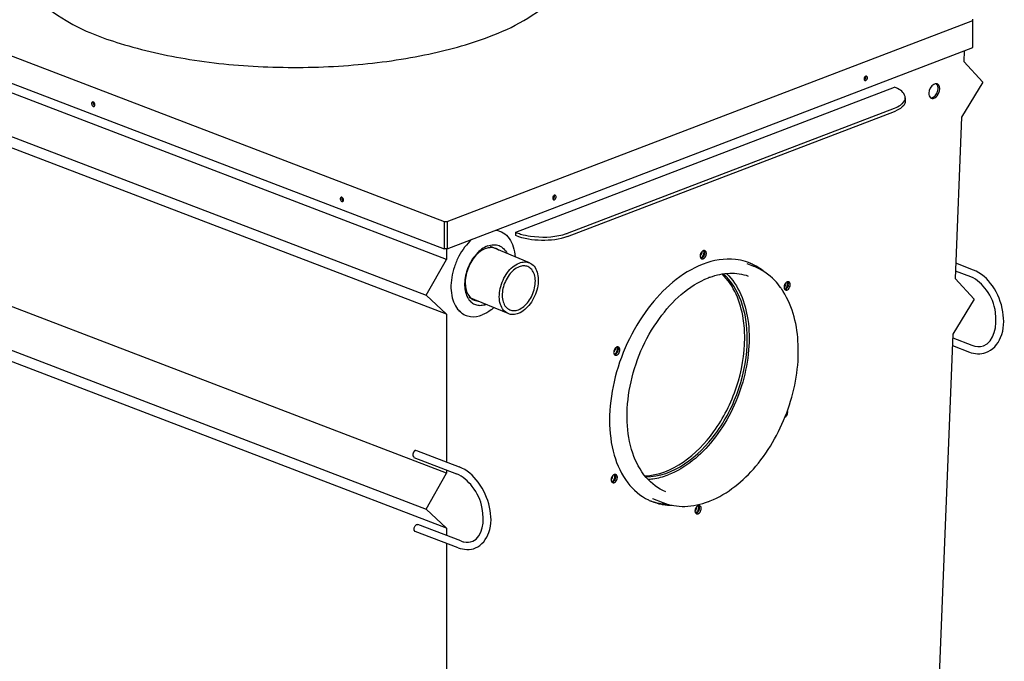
# Model space of a CAD drawing. Header units: millimetres. Extents: x 0 to 561, y -33 to 297.
# Tile 4 of 10: x 64 to 104, y 48 to 74. Entities that reach past the tile are written whole.
import ezdxf

# ---------------------------------------------------------------- set-up
doc = ezdxf.new("R2010")
doc.units = ezdxf.units.MM
doc.header["$LTSCALE"] = 23.1
doc.layers.get('0').update_dxf_attribs({"linetype": 'CONTINUOUS'})
doc.layers.add('AXES', color=7, linetype='CONTINUOUS')
doc.layers.add('AXES_REF', color=7, linetype='CONTINUOUS')

msp = doc.modelspace()

# ---------------------------------------------------------------- linework, layer by layer
at = {"color": 7, "linetype": 'Continuous'}
for p, q in [((32.319434, 84.310826), (81.321934, 65.558381)), ((32.319434, 83.20217), (81.321934, 64.449725)), ((81.417393, 64.009785), (32.691429, 82.656405)), ((31.910701, 81.172898), (80.589895, 62.544177)), ((81.417393, 61.767625), (32.782703, 80.379316)), ((81.417393, 55.27659), (33.04694, 73.787161)), ((81.449213, 65.558381), (102.938188, 73.781856)), ((102.938188, 72.6732), (102.938188, 73.830563)), ((81.449213, 64.449725), (102.938188, 72.6732)), ((102.583607, 72.537508), (102.566194, 72.103081)), ((32.266213, 72.303655), (80.589895, 53.810982)), ((102.566194, 72.103081), (103.346922, 71.252914)), ((81.417393, 53.03443), (33.138215, 71.510072)), ((103.346922, 71.252914), (102.47492, 69.825992)), ((84.249535, 65.121138), (99.735173, 71.047236)), ((100.174207, 70.61105), (100.171431, 70.473578)), ((86.367715, 64.947529), (99.732034, 70.061832)), ((86.370492, 65.085001), (99.73481, 70.199304)), ((102.47492, 69.825992), (102.210682, 63.233837)), ((81.321934, 65.558381), (81.449213, 65.558381)), ((81.321934, 65.558381), (81.321934, 64.449725)), ((81.449213, 65.558381), (81.449213, 64.449725)), ((84.246758, 64.983667), (84.249535, 65.121138)), ((81.449213, 64.449725), (81.321934, 64.449725)), ((81.417393, 64.449725), (81.417393, 64.009785)), ((80.589895, 62.544177), (81.417393, 64.009785)), ((102.959256, 63.576748), (102.235529, 63.853706)), ((102.210682, 63.233837), (102.99141, 62.383671)), ((102.852034, 63.296563), (102.222848, 63.537343)), ((95.122063, 62.795477), (95.116327, 62.803822)), ((81.417393, 61.767625), (80.589895, 62.544177)), ((102.99141, 62.383671), (102.119408, 60.956748)), ((81.417393, 61.767625), (81.417393, 55.731843)), ((81.985003, 61.863666), (81.870535, 61.96338)), ((102.119408, 60.956748), (101.123048, 36.099748)), ((102.113363, 60.805949), (102.898173, 60.505615)), ((102.100682, 60.489585), (102.790951, 60.22543)), ((80.188373, 56.202169), (81.938462, 55.532439)), ((80.081151, 55.921984), (81.83124, 55.252254)), ((80.589895, 53.810982), (81.417393, 55.27659)), ((81.417393, 55.410626), (81.417393, 55.27659)), ((89.832654, 54.237131), (89.83307, 54.236971)), ((81.417393, 53.03443), (80.589895, 53.810982)), ((81.999545, 52.508056), (80.249456, 53.177786)), ((81.892323, 52.227872), (80.142234, 52.897602)), ((81.417393, 53.03443), (81.417393, 52.730836)), ((81.417393, 52.409619), (81.417393, 28.55872))]:
    msp.add_line(p, q, dxfattribs=at)
for centre, radius, start, end in [((99.186148, 71.489682), 1.528642, 290.9225032, 293.0515514), ((85.766418, 66.664593), 1.691158, 289.3377171, 290.9280435), ((93.256056, 60.369284), 3.1034, 110.941227, 111.2681427), ((93.242334, 60.405303), 3.064856, 110.0129677, 110.9423128), ((92.645132, 61.099108), 3.002142, 34.599225, 35.9203333), ((92.602936, 61.069918), 3.05345, 34.0331221, 34.4104694), ((92.583173, 61.056587), 3.077288, 33.4693141, 34.0328786), ((92.557713, 61.039762), 3.107806, 32.8463031, 33.4692122), ((92.535132, 61.025163), 3.134695, 32.4397927, 32.8466106), ((90.914517, 57.343096), 3.44801, 290.5930572, 290.9411996), ((90.901162, 57.377799), 3.485195, 290.9423328, 291.7910394)]:
    msp.add_arc(centre, radius, start, end, dxfattribs=at)
for points, knots in [([(100.174208, 70.611099), (100.175024, 70.651664), (100.117107, 70.867318), (99.895194, 70.980524), (99.735173, 71.047236)], [0, 0, 0, 0, 0.189643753, 1, 1, 1, 1]), ([(100.171432, 70.473627), (100.170819, 70.443138), (100.137276, 70.295267), (100.003175, 70.196219), (99.900835, 70.13946)], [0, 0, 0, 0, 0.206716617, 1, 1, 1, 1]), ([(99.9732, 70.31942), (100.003393, 70.339797), (100.098175, 70.411532), (100.17252, 70.527176), (100.174208, 70.611099)], [0, 0, 0, 0, 0.302622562, 1, 1, 1, 1]), ([(83.432361, 65.208709), (83.539449, 65.194174), (83.754628, 65.117913), (84.007689, 64.869996), (84.170828, 64.522029), (84.214738, 64.256585), (84.223294, 64.115784)], [0, 0, 0, 0, 0.222229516, 0.452935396, 0.70993, 1, 1, 1, 1]), ([(82.459812, 64.836531), (82.240968, 64.641675), (81.967743, 64.271888), (81.730929, 63.720114), (81.6206, 63.280771), (81.588118, 62.850925), (81.635955, 62.454944), (81.762668, 62.115721), (81.904557, 61.933744), (81.985003, 61.863667)], [0, 0, 0, 0, 0.265934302, 0.406069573, 0.543995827, 0.674946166, 0.795241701, 0.903174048, 1, 1, 1, 1]), ([(86.367715, 64.947529), (86.033925, 64.819793), (85.304262, 64.747441), (84.578407, 64.845403), (84.246758, 64.983667)], [0, 0, 0, 0, 0.498661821, 1, 1, 1, 1]), ([(84.450871, 65.050237), (84.584468, 65.010612), (85.149672, 64.896234), (85.746505, 64.910048), (86.169098, 65.020961)], [0, 0, 0, 0, 0.241819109, 1, 1, 1, 1]), ([(83.102394, 64.563008), (82.924812, 64.49505), (82.589424, 64.228467), (82.264998, 63.678816), (82.122965, 63.060602), (82.187077, 62.641402), (82.272008, 62.47573)], [0, 0, 0, 0, 0.233300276, 0.503478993, 0.771569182, 1, 1, 1, 1]), ([(83.020879, 64.462506), (82.855118, 64.399072), (82.544777, 64.145116), (82.302922, 63.713696), (82.197367, 63.317826), (82.169184, 62.951201), (82.232223, 62.676157), (82.325597, 62.538291)], [0, 0, 0, 0, 0.236326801, 0.509936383, 0.64782426, 0.778285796, 1, 1, 1, 1]), ([(83.020879, 64.462506), (83.030964, 64.466366), (83.070603, 64.480596), (83.111486, 64.491436), (83.142266, 64.497212)], [0, 0, 0, 0, 0.25638511, 1, 1, 1, 1]), ([(83.102394, 64.563008), (83.179232, 64.592412), (83.336178, 64.628658), (83.572351, 64.591458), (83.770421, 64.459073), (83.859363, 64.326191), (83.894525, 64.252877)], [0, 0, 0, 0, 0.262202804, 0.502146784, 0.740863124, 1, 1, 1, 1]), ([(83.142266, 64.497212), (83.219529, 64.511711), (83.379841, 64.511629), (83.5216, 64.434774), (83.578398, 64.384709)], [0, 0, 0, 0, 0.509391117, 1, 1, 1, 1]), ([(95.076367, 62.860344), (95.003487, 62.960939), (94.701337, 63.328818), (94.29276, 63.6123), (93.964282, 63.738002)], [0, 0, 0, 0, 0.261008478, 1, 1, 1, 1]), ([(90.380659, 54.511698), (90.073447, 54.638207), (89.485403, 55.089285), (88.951746, 56.130806), (88.745884, 57.427668), (88.925126, 59.359855), (89.863622, 61.5845), (91.319453, 62.945689), (92.13035, 63.261322)], [0, 0, 0, 0, 0.094824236, 0.202311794, 0.326625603, 0.464844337, 0.751648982, 1, 1, 1, 1]), ([(92.867694, 63.438616), (93.362098, 62.955378), (93.791037, 61.827939), (93.811103, 60.279892), (93.480496, 58.546435), (92.526099, 56.624869), (91.200136, 55.481235), (90.481286, 55.206143)], [0, 0, 0, 0, 0.215265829, 0.344465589, 0.482828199, 0.760339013, 1, 1, 1, 1]), ([(92.193439, 63.285089), (92.452481, 63.379432), (92.979335, 63.495044), (93.517494, 63.417869), (93.756552, 63.333217)], [0, 0, 0, 0, 0.520860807, 1, 1, 1, 1]), ([(93.610233, 60.808475), (93.610233, 61.073309), (93.547556, 62.000723), (93.169648, 62.954688), (92.682898, 63.415747)], [0, 0, 0, 0, 0.283159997, 1, 1, 1, 1]), ([(103.367477, 60.484036), (103.821824, 60.641958), (104.005187, 61.777868), (103.576305, 62.731432), (103.112231, 63.19699), (102.852034, 63.296563)], [0, 0, 0, 0, 0.441459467, 0.744308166, 1, 1, 1, 1]), ([(103.46779, 60.201467), (103.73975, 60.296444), (104.211122, 60.852883), (104.225997, 61.915502), (103.836116, 62.931826), (103.274143, 63.456246), (102.959256, 63.576748)], [0, 0, 0, 0, 0.212322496, 0.470927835, 0.75149529, 1, 1, 1, 1]), ([(82.272008, 62.47573), (82.277746, 62.464538), (82.301105, 62.421446), (82.328588, 62.38055), (82.351316, 62.352071)], [0, 0, 0, 0, 0.256603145, 1, 1, 1, 1]), ([(82.325597, 62.538291), (82.369703, 62.473169), (82.482677, 62.359297), (82.637158, 62.312734), (82.712743, 62.30766)], [0, 0, 0, 0, 0.509380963, 1, 1, 1, 1]), ([(92.194945, 54.141643), (92.920017, 54.431501), (94.271272, 55.555288), (95.513736, 57.846464), (95.969911, 60.3857), (95.584928, 62.070637), (95.180675, 62.706655)], [0, 0, 0, 0, 0.235324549, 0.505930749, 0.772886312, 1, 1, 1, 1]), ([(82.351316, 62.352071), (82.389927, 62.303688), (82.47999, 62.218504), (82.650097, 62.142186), (82.839875, 62.126423), (82.966186, 62.154261), (83.028724, 62.17594)], [0, 0, 0, 0, 0.248466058, 0.488162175, 0.734320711, 1, 1, 1, 1]), ([(83.357453, 62.038887), (83.319954, 62.005988), (83.17413, 61.887335), (83.008877, 61.790919), (82.879819, 61.741531)], [0, 0, 0, 0, 0.265248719, 1, 1, 1, 1]), ([(81.985003, 61.863667), (82.042461, 61.813614), (82.171895, 61.729101), (82.478595, 61.641392), (82.727661, 61.683302), (82.879819, 61.741531)], [0, 0, 0, 0, 0.241986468, 0.482630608, 1, 1, 1, 1]), ([(89.526268, 55.167009), (90.638688, 55.197444), (91.982467, 56.303534), (92.896849, 57.832875), (93.42699, 59.101954), (93.610233, 60.132142), (93.610233, 60.808475)], [0, 0, 0, 0, 0.448695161, 0.586549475, 0.727303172, 1, 1, 1, 1]), ([(80.131986, 56.199548), (80.127982, 56.197879), (80.119905, 56.19374), (80.112393, 56.188671), (80.108624, 56.185854)], [0, 0, 0, 0, 0.479667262, 1, 1, 1, 1]), ([(80.184995, 56.194081), (80.177214, 56.198904), (80.159528, 56.205924), (80.140438, 56.203072), (80.131986, 56.199548)], [0, 0, 0, 0, 0.499938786, 1, 1, 1, 1]), ([(82.491091, 52.494937), (82.921113, 52.673687), (83.015048, 53.792993), (82.557263, 54.703224), (82.090081, 55.1532), (81.83124, 55.252254)], [0, 0, 0, 0, 0.435623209, 0.740748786, 1, 1, 1, 1]), ([(82.609066, 52.219222), (82.86556, 52.326768), (83.285171, 52.897769), (83.235997, 53.931205), (82.80974, 54.909692), (82.249619, 55.413364), (81.938462, 55.532439)], [0, 0, 0, 0, 0.209358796, 0.467028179, 0.749214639, 1, 1, 1, 1]), ([(89.648314, 55.026589), (89.716941, 55.029529), (90.000851, 55.054426), (90.279499, 55.128922), (90.481286, 55.206143)], [0, 0, 0, 0, 0.241232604, 1, 1, 1, 1]), ([(90.265122, 54.071632), (90.54936, 53.962859), (91.191697, 53.860135), (91.821059, 54.000349), (92.127279, 54.115406)], [0, 0, 0, 0, 0.481960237, 1, 1, 1, 1]), ([(80.193068, 53.175166), (80.202061, 53.178915), (80.221264, 53.183138), (80.240705, 53.180012), (80.249548, 53.176757)], [0, 0, 0, 0, 0.508336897, 1, 1, 1, 1]), ([(81.999545, 52.508056), (82.043162, 52.491365), (82.201669, 52.443011), (82.38086, 52.449116), (82.491091, 52.494937)], [0, 0, 0, 0, 0.281204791, 1, 1, 1, 1])]:
    msp.add_open_spline(points, degree=3, knots=knots, dxfattribs=at)
for points in [[(99.73481, 70.199304), (99.817913, 70.231106), (99.899446, 70.269643), (99.9732, 70.31942)], [(99.900835, 70.13946), (99.863206, 70.11859), (99.82429, 70.09996), (99.784702, 70.083098)], [(84.249535, 65.121138), (84.315208, 65.093759), (84.382656, 65.070469), (84.450871, 65.050237)], [(86.169098, 65.020961), (86.222119, 65.034877), (86.274701, 65.050682), (86.326421, 65.068845)], [(102.898173, 60.505615), (103.04443, 60.449645), (103.219558, 60.432623), (103.367477, 60.484036)], [(102.790951, 60.22543), (103.001794, 60.144744), (103.254659, 60.127035), (103.46779, 60.201467)], [(80.108624, 56.185854), (80.04003, 56.134583), (80.01174, 55.975191), (80.084529, 55.930072)], [(80.142141, 52.898632), (80.054183, 52.931012), (80.106557, 53.1391), (80.193068, 53.175166)], [(81.892323, 52.227872), (82.115473, 52.142476), (82.38872, 52.126832), (82.609066, 52.219222)]]:
    msp.add_open_spline(points, degree=3, dxfattribs=at)
at = {"layer": 'AXES', "color": 7, "linetype": 'Continuous'}
msp.add_line((90.260794, 54.024049), (90.251863, 54.025168), dxfattribs=at)
for centre, radius, start, end in [((92.927484, 61.857587), 2.19067, 61.166159, 65.1898567), ((92.9218, 61.847071), 2.202624, 60.7632478, 61.1685612), ((92.89966, 61.809998), 2.245788, 53.0888308, 60.7323227), ((90.533214, 56.248927), 2.241487, 250.4574611, 262.7892409), ((90.574699, 56.229227), 2.239336, 251.7981655, 261.79792), ((90.593051, 56.358125), 2.369533, 261.803373, 268.3059085), ((90.550743, 56.381205), 2.374922, 262.9874004, 267.7242448)]:
    msp.add_arc(centre, radius, start, end, dxfattribs=at)
at = {"layer": 'AXES_REF', "color": 7, "linetype": 'Continuous'}
for p, q in [((84.807386, 63.872184), (83.216833, 64.535281)), ((93.700492, 63.838951), (93.964282, 63.738002)), ((83.941594, 61.795431), (82.351257, 62.458438)), ((89.833268, 54.236896), (90.265122, 54.071632))]:
    msp.add_line(p, q, dxfattribs=at)
for centre, radius, start, end in [((101.429429, 71.061877), 0.129583, 58.1323487, 67.7142238), ((101.185463, 71.009699), 0.331211, 358.810907, 5.3695718), ((101.154748, 71.010354), 0.361932, 355.3996284, 358.8082788), ((101.249081, 70.983177), 0.331211, 358.810907, 5.3695718), ((101.286164, 70.721241), 0.130753, 232.6005678, 238.1261861), ((101.285535, 70.720254), 0.129583, 238.1323487, 247.7142238), ((66.990691, 70.379605), 0.077825, 168.4122057, 180.0159039), ((67.054331, 70.403958), 0.077825, 168.4122057, 180.0159039), ((66.972926, 70.326795), 0.077825, 348.4122057, 0.0159039), ((77.151815, 66.491111), 0.077825, 168.4122057, 180.0159039), ((77.215455, 66.515464), 0.077825, 168.4122057, 180.0159039), ((77.134051, 66.438301), 0.077825, 348.4122057, 0.0159039), ((91.817684, 64.138933), 0.079531, 269.0027993, 277.1010595), ((92.053197, 64.143479), 0.267481, 146.583851, 152.2219851), ((91.890989, 64.130135), 0.100004, 223.2137908, 230.264439), ((91.887372, 64.125791), 0.094351, 230.2673413, 237.1842042), ((91.817412, 64.140998), 0.081614, 277.1112062, 284.5981418), ((91.884579, 64.121452), 0.089191, 237.181641, 244.7059614), ((91.816442, 64.144713), 0.085454, 284.5996417, 290.9703299), ((91.644802, 64.315643), 0.302168, 334.0182065, 338.2979872), ((91.947889, 64.288536), 0.085454, 104.5996417, 110.9703299), ((91.712453, 64.28899), 0.26595, 320.9186617, 332.2383981), ((91.646412, 64.314973), 0.300425, 338.303153, 342.6003777), ((91.946919, 64.292252), 0.081614, 97.1112062, 104.5981418), ((91.652581, 64.313096), 0.293977, 342.5899481, 346.9988842), ((91.946647, 64.294317), 0.079531, 89.0027993, 97.1010595), ((92.991691, 61.828791), 2.192512, 70.5606624, 72.7402969), ((92.994438, 61.836585), 2.184248, 67.9900608, 70.5605726), ((92.995508, 61.839285), 2.181343, 67.3666223, 67.9895308), ((92.99571, 61.839771), 2.180817, 66.5209066, 67.3666213), ((92.99269, 61.833414), 2.187851, 60.3245907, 66.5146814), ((92.899029, 61.809483), 2.246562, 53.2040838, 60.2959283), ((92.955136, 61.771248), 2.260457, 51.6043561, 60.2776758), ((95.486478, 62.868411), 0.272551, 152.2548465, 157.8679598), ((95.245165, 62.871871), 0.085454, 284.5996417, 290.9703299), ((95.073677, 63.042702), 0.30199, 334.0222793, 338.3046298), ((95.376612, 63.015693), 0.085454, 104.5996417, 110.9703299), ((95.141176, 63.016147), 0.26595, 320.9186617, 332.2383981), ((95.074961, 63.042162), 0.300598, 338.3098001, 342.6044831), ((95.375642, 63.019409), 0.081614, 97.1112062, 104.5981418), ((95.080893, 63.04036), 0.294399, 342.5939514, 346.9964698), ((95.37537, 63.021474), 0.079531, 89.0027993, 97.1010595), ((88.413937, 60.351193), 0.085454, 104.5996417, 110.9703299), ((88.513767, 60.206263), 0.262289, 163.4872108, 169.2475777), ((88.526569, 60.202626), 0.275597, 152.2860583, 163.5188012), ((88.519245, 60.206136), 0.267481, 146.583851, 152.2219851), ((88.28249, 60.20737), 0.085454, 284.5996417, 290.9703299), ((88.1983, 60.335565), 0.240443, 314.379529, 320.9190769), ((88.111561, 60.378026), 0.301406, 333.8912257, 338.2963499), ((88.178501, 60.351647), 0.26595, 320.9186617, 332.2383981), ((88.113031, 60.377358), 0.299794, 338.311221, 342.7321348), ((88.11738, 60.376075), 0.29526, 342.7193402, 347.0497807), ((88.134533, 60.372194), 0.277673, 347.0370741, 351.5010079), ((88.155734, 60.369), 0.256233, 351.5065971, 356.288599), ((88.169858, 60.355937), 0.275597, 332.2860583, 343.5188012), ((88.18266, 60.352301), 0.262289, 343.4872108, 349.2475777), ((88.308708, 55.141007), 0.085454, 104.5996417, 110.9703299), ((88.307738, 55.144723), 0.081614, 97.1112062, 104.5981418), ((88.307466, 55.146787), 0.079531, 89.0027993, 97.1010595), ((88.307371, 55.14599), 0.08033, 72.1761441, 88.9449536), ((88.306087, 55.141744), 0.084765, 64.7112791, 72.2283865), ((88.418575, 54.993725), 0.272551, 152.2548465, 157.8679598), ((88.177262, 54.997184), 0.085454, 284.5996417, 290.9703299), ((88.242127, 54.964801), 0.07945, 258.1654405, 277.1044609), ((88.005774, 55.168016), 0.30199, 334.0222793, 338.3046298), ((88.073272, 55.141461), 0.26595, 320.9186617, 332.2383981), ((88.007058, 55.167476), 0.300598, 338.3098001, 342.6044831), ((88.012989, 55.165674), 0.294399, 342.5939514, 346.9964698), ((88.067395, 55.144466), 0.272551, 332.2548465, 337.8679598), ((90.622027, 56.147131), 2.181417, 244.3690628, 246.1782922), ((90.621743, 56.146497), 2.180722, 246.1783998, 246.5208978), ((90.621781, 56.146584), 2.180817, 246.5209066, 247.3666213), ((90.621926, 56.146931), 2.181193, 247.3666114, 247.6941854), ((90.631712, 56.175018), 2.210893, 247.7358077, 258.8842229), ((90.570451, 56.212398), 2.222002, 252.753295, 258.8785825), ((90.585619, 56.293186), 2.304199, 258.895975, 264.8763835), ((90.641506, 56.221967), 2.258849, 258.8700572, 260.1255626), ((90.594953, 56.39089), 2.402346, 264.8627778, 268.0907704), ((91.737431, 53.868164), 0.085454, 104.5996417, 110.9703299), ((91.842739, 53.723107), 0.267481, 146.583851, 152.2219851), ((91.605984, 53.724341), 0.085454, 284.5996417, 290.9703299), ((91.434344, 53.895271), 0.302168, 334.0182065, 338.2979872), ((91.501995, 53.868618), 0.26595, 320.9186617, 332.2383981), ((91.435955, 53.894601), 0.300425, 338.303153, 342.6003777), ((91.442123, 53.892724), 0.293977, 342.5899481, 346.9988842)]:
    msp.add_arc(centre, radius, start, end, dxfattribs=at)
for points, knots in [([(63.973151, 76.164167), (63.973241, 75.146749), (65.690128, 73.678773), (68.204449, 72.739529), (71.018875, 72.101523), (74.143482, 71.821095), (77.369813, 71.877102), (80.412753, 72.27846), (82.319972, 72.791856), (83.178089, 73.120243)], [0, 0, 0, 0, 0.146934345, 0.262789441, 0.40264672, 0.557516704, 0.716277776, 0.867307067, 1, 1, 1, 1]), ([(83.178089, 73.120243), (83.658727, 73.304176), (85.005849, 73.888202), (86.473215, 75.147373), (86.473125, 76.164776)], [0, 0, 0, 0, 0.335913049, 1, 1, 1, 1]), ([(98.490305, 71.403076), (98.489799, 71.400226), (98.489015, 71.394621), (98.488719, 71.388966), (98.488719, 71.386208)], [0, 0, 0, 0, 0.512120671, 1, 1, 1, 1]), ([(98.488719, 71.386208), (98.488719, 71.37972), (98.490299, 71.367026), (98.49495, 71.355113), (98.497902, 71.349712)], [0, 0, 0, 0, 0.513149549, 1, 1, 1, 1]), ([(98.497902, 71.349712), (98.50008, 71.345727), (98.505092, 71.33832), (98.511536, 71.332092), (98.514989, 71.329465)], [0, 0, 0, 0, 0.511371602, 1, 1, 1, 1]), ([(98.514989, 71.329465), (98.516385, 71.328402), (98.51926, 71.326424), (98.522321, 71.324749), (98.523879, 71.324004)], [0, 0, 0, 0, 0.503964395, 1, 1, 1, 1]), ([(98.562965, 71.463328), (98.562965, 71.469816), (98.561385, 71.48251), (98.556734, 71.494423), (98.553782, 71.499824)], [0, 0, 0, 0, 0.513149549, 1, 1, 1, 1]), ([(98.591444, 71.501179), (98.58599, 71.503789), (98.57355, 71.507032), (98.56094, 71.504226), (98.555133, 71.501617)], [0, 0, 0, 0, 0.487145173, 1, 1, 1, 1]), ([(98.561379, 71.44646), (98.561885, 71.44931), (98.562669, 71.454915), (98.562965, 71.46057), (98.562965, 71.463328)], [0, 0, 0, 0, 0.512120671, 1, 1, 1, 1]), ([(98.626605, 71.438974), (98.626605, 71.452076), (98.620369, 71.477225), (98.601935, 71.496158), (98.591444, 71.501179)], [0, 0, 0, 0, 0.529752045, 1, 1, 1, 1]), ([(98.625019, 71.422106), (98.625524, 71.424956), (98.626308, 71.430561), (98.626605, 71.436216), (98.626605, 71.438974)], [0, 0, 0, 0, 0.512120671, 1, 1, 1, 1]), ([(101.444263, 71.190745), (101.426398, 71.193004), (101.387577, 71.190487), (101.351863, 71.175885), (101.334363, 71.166187)], [0, 0, 0, 0, 0.473683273, 1, 1, 1, 1]), ([(101.47857, 71.181781), (101.47312, 71.184015), (101.461842, 71.187768), (101.450171, 71.189998), (101.444263, 71.190745)], [0, 0, 0, 0, 0.497295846, 1, 1, 1, 1]), ([(101.565031, 71.079868), (101.558453, 71.099096), (101.541622, 71.134444), (101.513329, 71.162301), (101.497843, 71.171928)], [0, 0, 0, 0, 0.527066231, 1, 1, 1, 1]), ([(101.578838, 71.014172), (101.577758, 71.025579), (101.574447, 71.047801), (101.568577, 71.069501), (101.565031, 71.079868)], [0, 0, 0, 0, 0.511160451, 1, 1, 1, 1]), ([(66.948026, 70.441787), (66.939607, 70.437758), (66.924341, 70.423992), (66.916523, 70.405321), (66.914452, 70.395237)], [0, 0, 0, 0, 0.475543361, 1, 1, 1, 1]), ([(66.958566, 70.44533), (66.956752, 70.444968), (66.953154, 70.444), (66.949707, 70.442592), (66.948026, 70.441787)], [0, 0, 0, 0, 0.498096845, 1, 1, 1, 1]), ([(66.984337, 70.442226), (66.980216, 70.444078), (66.971644, 70.446561), (66.962727, 70.44616), (66.958566, 70.44533)], [0, 0, 0, 0, 0.51572798, 1, 1, 1, 1]), ([(66.985688, 70.440433), (66.983938, 70.437231), (66.980876, 70.430444), (66.978849, 70.42328), (66.978091, 70.419591)], [0, 0, 0, 0, 0.492163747, 1, 1, 1, 1]), ([(101.207083, 70.617908), (101.224947, 70.615649), (101.263769, 70.618166), (101.299483, 70.632768), (101.316983, 70.642466)], [0, 0, 0, 0, 0.473683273, 1, 1, 1, 1]), ([(66.912866, 70.379583), (66.912866, 70.371763), (66.915229, 70.355346), (66.920459, 70.339716), (66.923764, 70.331779)], [0, 0, 0, 0, 0.476301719, 1, 1, 1, 1]), ([(66.976505, 70.403937), (66.976505, 70.388254), (66.98518, 70.356015), (67.001422, 70.327465), (67.012005, 70.314402)], [0, 0, 0, 0, 0.482627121, 1, 1, 1, 1]), ([(67.007753, 70.261701), (67.009096, 70.262061), (67.011757, 70.262913), (67.014328, 70.264008), (67.015591, 70.264612)], [0, 0, 0, 0, 0.498240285, 1, 1, 1, 1]), ([(67.012005, 70.314402), (67.016537, 70.308807), (67.025836, 70.298905), (67.037151, 70.29112), (67.04292, 70.288528)], [0, 0, 0, 0, 0.532391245, 1, 1, 1, 1]), ([(67.015591, 70.264612), (67.020975, 70.267189), (67.031133, 70.274639), (67.038517, 70.284738), (67.041568, 70.29032)], [0, 0, 0, 0, 0.484056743, 1, 1, 1, 1]), ([(67.041568, 70.29032), (67.043319, 70.293523), (67.046381, 70.300309), (67.048408, 70.307474), (67.049165, 70.311162)], [0, 0, 0, 0, 0.492163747, 1, 1, 1, 1]), ([(77.07399, 66.491089), (77.07399, 66.483269), (77.076354, 66.466852), (77.081583, 66.451222), (77.084889, 66.443285)], [0, 0, 0, 0, 0.476301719, 1, 1, 1, 1]), ([(77.10915, 66.553293), (77.100731, 66.549264), (77.085465, 66.535498), (77.077647, 66.516827), (77.075576, 66.506743)], [0, 0, 0, 0, 0.475543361, 1, 1, 1, 1]), ([(77.119691, 66.556836), (77.117876, 66.556474), (77.114279, 66.555506), (77.110832, 66.554098), (77.10915, 66.553293)], [0, 0, 0, 0, 0.498096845, 1, 1, 1, 1]), ([(77.145462, 66.553732), (77.14134, 66.555584), (77.132768, 66.558067), (77.123851, 66.557666), (77.119691, 66.556836)], [0, 0, 0, 0, 0.51572798, 1, 1, 1, 1]), ([(77.13763, 66.515443), (77.13763, 66.49976), (77.146305, 66.467521), (77.162546, 66.438971), (77.173129, 66.425908)], [0, 0, 0, 0, 0.482627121, 1, 1, 1, 1]), ([(77.146813, 66.551939), (77.145062, 66.548737), (77.142, 66.54195), (77.139973, 66.534786), (77.139216, 66.531097)], [0, 0, 0, 0, 0.492163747, 1, 1, 1, 1]), ([(77.173129, 66.425908), (77.177662, 66.420313), (77.18696, 66.410411), (77.198276, 66.402626), (77.204044, 66.400034)], [0, 0, 0, 0, 0.532391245, 1, 1, 1, 1]), ([(77.202693, 66.401826), (77.204443, 66.405029), (77.207505, 66.411815), (77.209532, 66.41898), (77.21029, 66.422668)], [0, 0, 0, 0, 0.492163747, 1, 1, 1, 1]), ([(85.762383, 66.532311), (85.761877, 66.529461), (85.761093, 66.523856), (85.760797, 66.518201), (85.760797, 66.515443)], [0, 0, 0, 0, 0.512120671, 1, 1, 1, 1]), ([(85.760797, 66.515443), (85.760797, 66.508955), (85.762377, 66.496261), (85.767028, 66.484348), (85.76998, 66.478947)], [0, 0, 0, 0, 0.513149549, 1, 1, 1, 1]), ([(85.76998, 66.478947), (85.772158, 66.474963), (85.77717, 66.467555), (85.783614, 66.461327), (85.787067, 66.4587)], [0, 0, 0, 0, 0.511371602, 1, 1, 1, 1]), ([(85.787067, 66.4587), (85.788463, 66.457637), (85.791337, 66.455659), (85.794399, 66.453984), (85.795957, 66.453239)], [0, 0, 0, 0, 0.503964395, 1, 1, 1, 1]), ([(85.835043, 66.592563), (85.835043, 66.599051), (85.833463, 66.611745), (85.828812, 66.623658), (85.82586, 66.629059)], [0, 0, 0, 0, 0.513149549, 1, 1, 1, 1]), ([(85.863522, 66.630414), (85.858068, 66.633024), (85.845628, 66.636267), (85.833018, 66.633461), (85.827211, 66.630852)], [0, 0, 0, 0, 0.487145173, 1, 1, 1, 1]), ([(85.833457, 66.575695), (85.833963, 66.578545), (85.834747, 66.58415), (85.835043, 66.589805), (85.835043, 66.592563)], [0, 0, 0, 0, 0.512120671, 1, 1, 1, 1]), ([(85.898683, 66.568209), (85.898683, 66.581311), (85.892447, 66.60646), (85.874013, 66.625393), (85.863522, 66.630414)], [0, 0, 0, 0, 0.529752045, 1, 1, 1, 1]), ([(85.897096, 66.551341), (85.897602, 66.554192), (85.898386, 66.559796), (85.898683, 66.565451), (85.898683, 66.568209)], [0, 0, 0, 0, 0.512120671, 1, 1, 1, 1]), ([(77.168877, 66.373207), (77.17022, 66.373567), (77.172882, 66.374419), (77.175453, 66.375514), (77.176716, 66.376118)], [0, 0, 0, 0, 0.498240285, 1, 1, 1, 1]), ([(77.176716, 66.376118), (77.182099, 66.378695), (77.192257, 66.386145), (77.199642, 66.396244), (77.202693, 66.401826)], [0, 0, 0, 0, 0.484056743, 1, 1, 1, 1]), ([(91.790035, 64.19254), (91.788428, 64.184041), (91.786141, 64.167241), (91.785838, 64.15027), (91.786276, 64.142012)], [0, 0, 0, 0, 0.511207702, 1, 1, 1, 1]), ([(91.786276, 64.142012), (91.787094, 64.126586), (91.792768, 64.097259), (91.808638, 64.071726), (91.818106, 64.06166)], [0, 0, 0, 0, 0.527827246, 1, 1, 1, 1]), ([(91.816541, 64.268137), (91.810259, 64.256209), (91.799563, 64.231546), (91.792505, 64.205602), (91.790035, 64.19254)], [0, 0, 0, 0, 0.503500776, 1, 1, 1, 1]), ([(91.879223, 64.345758), (91.869895, 64.338303), (91.852023, 64.321091), (91.836951, 64.301422), (91.829933, 64.290785)], [0, 0, 0, 0, 0.483745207, 1, 1, 1, 1]), ([(91.846471, 64.040812), (91.853334, 64.037574), (91.868057, 64.032864), (91.883541, 64.032545), (91.891133, 64.03349)], [0, 0, 0, 0, 0.497963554, 1, 1, 1, 1]), ([(91.847025, 64.064919), (91.86039, 64.070034), (91.886898, 64.086573), (91.908552, 64.10862), (91.918897, 64.121329)], [0, 0, 0, 0, 0.466174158, 1, 1, 1, 1]), ([(91.89764, 64.358638), (91.894486, 64.356745), (91.888202, 64.352647), (91.882204, 64.348141), (91.879223, 64.345758)], [0, 0, 0, 0, 0.490718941, 1, 1, 1, 1]), ([(91.891133, 64.03349), (91.894415, 64.033898), (91.901036, 64.035141), (91.907457, 64.037178), (91.910642, 64.038397)], [0, 0, 0, 0, 0.492302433, 1, 1, 1, 1]), ([(91.893811, 64.144582), (91.898046, 64.150677), (91.906082, 64.163302), (91.913134, 64.176501), (91.916431, 64.183268)], [0, 0, 0, 0, 0.496428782, 1, 1, 1, 1]), ([(91.917306, 64.36833), (91.913968, 64.367053), (91.907265, 64.364093), (91.900848, 64.360563), (91.89764, 64.358638)], [0, 0, 0, 0, 0.488516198, 1, 1, 1, 1]), ([(93.642216, 63.922573), (93.509312, 63.963868), (92.932615, 64.085022), (92.323673, 63.978202), (91.9062, 63.818442)], [0, 0, 0, 0, 0.237426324, 1, 1, 1, 1]), ([(91.910642, 64.038397), (91.91398, 64.039675), (91.920683, 64.042635), (91.927101, 64.046164), (91.930309, 64.04809)], [0, 0, 0, 0, 0.488516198, 1, 1, 1, 1]), ([(91.94779, 64.165112), (91.954071, 64.177041), (91.964768, 64.201703), (91.971826, 64.227647), (91.974295, 64.24071)], [0, 0, 0, 0, 0.503500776, 1, 1, 1, 1]), ([(91.981478, 64.365915), (91.976265, 64.368375), (91.96532, 64.372262), (91.953788, 64.373735), (91.948031, 64.373836)], [0, 0, 0, 0, 0.500255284, 1, 1, 1, 1]), ([(91.997263, 64.35636), (91.994786, 64.358223), (91.989678, 64.361685), (91.984244, 64.36461), (91.981478, 64.365915)], [0, 0, 0, 0, 0.50334759, 1, 1, 1, 1]), ([(92.041672, 64.264715), (92.040692, 64.283201), (92.032854, 64.318205), (92.010267, 64.346582), (91.997263, 64.35636)], [0, 0, 0, 0, 0.532230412, 1, 1, 1, 1]), ([(92.031701, 64.188571), (92.034197, 64.197011), (92.038314, 64.213884), (92.040665, 64.231101), (92.041318, 64.239612)], [0, 0, 0, 0, 0.507653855, 1, 1, 1, 1]), ([(92.041318, 64.239612), (92.041642, 64.24384), (92.042037, 64.252209), (92.041891, 64.260589), (92.041672, 64.264715)], [0, 0, 0, 0, 0.506451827, 1, 1, 1, 1]), ([(83.941565, 61.795443), (83.868439, 61.825933), (83.72939, 61.934181), (83.607076, 62.183189), (83.565182, 62.490559), (83.603446, 62.828921), (83.717791, 63.167808), (83.942826, 63.554656), (84.201136, 63.790538), (84.395314, 63.864847)], [0, 0, 0, 0, 0.095068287, 0.201908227, 0.325212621, 0.462576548, 0.607224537, 0.750519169, 1, 1, 1, 1]), ([(84.392204, 63.710878), (84.227023, 63.647666), (84.007287, 63.447009), (83.815858, 63.11793), (83.718589, 62.82965), (83.686039, 62.541817), (83.721676, 62.280347), (83.825726, 62.068524), (83.94401, 61.976442), (84.006216, 61.950506)], [0, 0, 0, 0, 0.249480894, 0.392775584, 0.53742353, 0.674787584, 0.798092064, 0.904931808, 1, 1, 1, 1]), ([(84.807415, 63.872172), (84.880541, 63.841682), (85.01959, 63.733434), (85.141904, 63.484426), (85.183798, 63.177056), (85.145534, 62.838694), (85.031189, 62.499807), (84.806154, 62.112959), (84.547844, 61.877077), (84.353666, 61.802768)], [0, 0, 0, 0, 0.095068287, 0.201908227, 0.325212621, 0.462576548, 0.607224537, 0.750519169, 1, 1, 1, 1]), ([(84.356776, 61.956737), (84.521957, 62.019949), (84.741693, 62.220606), (84.933122, 62.549686), (85.030391, 62.837965), (85.062941, 63.125799), (85.027304, 63.387268), (84.923254, 63.599091), (84.80497, 63.691173), (84.742764, 63.717109)], [0, 0, 0, 0, 0.249480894, 0.392775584, 0.53742353, 0.674787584, 0.798092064, 0.904931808, 1, 1, 1, 1]), ([(84.742764, 63.717109), (84.690266, 63.738998), (84.569003, 63.76021), (84.450286, 63.733105), (84.392204, 63.710878)], [0, 0, 0, 0, 0.477694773, 1, 1, 1, 1]), ([(84.395314, 63.864847), (84.463592, 63.890976), (84.60315, 63.922838), (84.745701, 63.897903), (84.807415, 63.872172)], [0, 0, 0, 0, 0.522303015, 1, 1, 1, 1]), ([(91.9062, 63.818442), (91.010309, 63.475599), (89.390239, 62.010202), (88.292766, 59.597656), (88.022594, 57.485565), (88.19079, 56.051017), (88.724137, 54.874816), (89.345944, 54.339877), (89.678406, 54.180367)], [0, 0, 0, 0, 0.2486882, 0.53448012, 0.672222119, 0.796442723, 0.904401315, 1, 1, 1, 1]), ([(93.716299, 60.767885), (93.716299, 61.290926), (93.587215, 62.265975), (93.065654, 63.131529), (92.735173, 63.424454)], [0, 0, 0, 0, 0.542205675, 1, 1, 1, 1]), ([(95.23401, 62.971093), (95.230609, 62.962739), (95.224665, 62.945829), (95.220407, 62.928415), (95.218758, 62.919697)], [0, 0, 0, 0, 0.504108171, 1, 1, 1, 1]), ([(95.245023, 62.786571), (95.248626, 62.786508), (95.255938, 62.78688), (95.263131, 62.788247), (95.266705, 62.789176)], [0, 0, 0, 0, 0.49394905, 1, 1, 1, 1]), ([(95.246829, 62.788817), (95.250927, 62.78446), (95.259771, 62.776561), (95.269944, 62.770446), (95.275194, 62.767969)], [0, 0, 0, 0, 0.507522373, 1, 1, 1, 1]), ([(95.275748, 62.792077), (95.289113, 62.797191), (95.31562, 62.813731), (95.337275, 62.835777), (95.34762, 62.848486)], [0, 0, 0, 0, 0.466174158, 1, 1, 1, 1]), ([(95.322534, 62.87174), (95.32677, 62.877833), (95.334808, 62.890458), (95.341859, 62.903657), (95.345156, 62.910424)], [0, 0, 0, 0, 0.496463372, 1, 1, 1, 1]), ([(95.376513, 62.892269), (95.382794, 62.904198), (95.393491, 62.92886), (95.400549, 62.954804), (95.403018, 62.967867)], [0, 0, 0, 0, 0.503500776, 1, 1, 1, 1]), ([(95.410201, 63.093072), (95.404988, 63.095532), (95.394043, 63.099419), (95.382511, 63.100892), (95.376754, 63.100993)], [0, 0, 0, 0, 0.500255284, 1, 1, 1, 1]), ([(95.470395, 62.991872), (95.469239, 63.013686), (95.458648, 63.054967), (95.427275, 63.085016), (95.410201, 63.093072)], [0, 0, 0, 0, 0.536410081, 1, 1, 1, 1]), ([(95.460424, 62.915728), (95.46417, 62.928396), (95.469693, 62.95359), (95.471056, 62.979411), (95.470395, 62.991872)], [0, 0, 0, 0, 0.51423196, 1, 1, 1, 1]), ([(95.275194, 62.767969), (95.282057, 62.764731), (95.296779, 62.760021), (95.312264, 62.759703), (95.319856, 62.760647)], [0, 0, 0, 0, 0.497963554, 1, 1, 1, 1]), ([(95.319856, 62.760647), (95.323138, 62.761055), (95.329759, 62.762298), (95.33618, 62.764335), (95.339365, 62.765554)], [0, 0, 0, 0, 0.492302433, 1, 1, 1, 1]), ([(95.339365, 62.765554), (95.342703, 62.766832), (95.349406, 62.769792), (95.355824, 62.773321), (95.359032, 62.775247)], [0, 0, 0, 0, 0.488516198, 1, 1, 1, 1]), ([(84.353666, 61.802768), (84.285388, 61.776639), (84.14583, 61.744777), (84.003279, 61.769712), (83.941565, 61.795443)], [0, 0, 0, 0, 0.522303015, 1, 1, 1, 1]), ([(84.006216, 61.950506), (84.058714, 61.928618), (84.179977, 61.907405), (84.298694, 61.93451), (84.356776, 61.956737)], [0, 0, 0, 0, 0.477694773, 1, 1, 1, 1]), ([(88.328036, 60.392947), (88.322141, 60.387055), (88.310783, 60.374387), (88.300742, 60.360658), (88.295981, 60.353441)], [0, 0, 0, 0, 0.490858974, 1, 1, 1, 1]), ([(88.383354, 60.430987), (88.373443, 60.427194), (88.353603, 60.416066), (88.33644, 60.401349), (88.328036, 60.392947)], [0, 0, 0, 0, 0.471741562, 1, 1, 1, 1]), ([(88.414079, 60.436493), (88.410476, 60.436556), (88.403164, 60.436184), (88.395971, 60.434817), (88.392397, 60.433888)], [0, 0, 0, 0, 0.49394905, 1, 1, 1, 1]), ([(88.444236, 60.3509), (88.443661, 60.366889), (88.438309, 60.397324), (88.422039, 60.423864), (88.412273, 60.434246)], [0, 0, 0, 0, 0.528846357, 1, 1, 1, 1]), ([(88.447526, 60.428572), (88.442313, 60.431032), (88.431369, 60.434919), (88.419837, 60.436392), (88.414079, 60.436493)], [0, 0, 0, 0, 0.500255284, 1, 1, 1, 1]), ([(88.507721, 60.327372), (88.506564, 60.349186), (88.495973, 60.390467), (88.4646, 60.420516), (88.447526, 60.428572)], [0, 0, 0, 0, 0.536410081, 1, 1, 1, 1]), ([(89.560315, 55.125621), (90.677935, 55.119706), (92.056156, 56.223746), (92.985519, 57.757159), (93.528553, 59.039489), (93.716299, 60.082844), (93.716299, 60.767885)], [0, 0, 0, 0, 0.44674793, 0.584907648, 0.726171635, 1, 1, 1, 1]), ([(88.256084, 60.255197), (88.252989, 60.23883), (88.250026, 60.207075), (88.255786, 60.175359), (88.261156, 60.161407)], [0, 0, 0, 0, 0.52700499, 1, 1, 1, 1]), ([(88.261156, 60.161407), (88.263848, 60.154411), (88.270349, 60.141212), (88.279276, 60.129503), (88.284154, 60.124317)], [0, 0, 0, 0, 0.512867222, 1, 1, 1, 1]), ([(88.282348, 60.122071), (88.285951, 60.122008), (88.293264, 60.12238), (88.300457, 60.123747), (88.30403, 60.124676)], [0, 0, 0, 0, 0.49394905, 1, 1, 1, 1]), ([(88.284154, 60.124317), (88.288253, 60.11996), (88.297096, 60.11206), (88.30727, 60.105946), (88.312519, 60.103469)], [0, 0, 0, 0, 0.507522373, 1, 1, 1, 1]), ([(88.312519, 60.103469), (88.319382, 60.100231), (88.334105, 60.095521), (88.349589, 60.095202), (88.357182, 60.096147)], [0, 0, 0, 0, 0.497963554, 1, 1, 1, 1]), ([(88.313073, 60.127576), (88.319695, 60.13011), (88.333003, 60.136777), (88.345134, 60.145335), (88.351156, 60.150148)], [0, 0, 0, 0, 0.479084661, 1, 1, 1, 1]), ([(88.351156, 60.150148), (88.353786, 60.15225), (88.359003, 60.156651), (88.363995, 60.161303), (88.366468, 60.163715)], [0, 0, 0, 0, 0.493575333, 1, 1, 1, 1]), ([(88.357182, 60.096147), (88.360464, 60.096555), (88.367085, 60.097798), (88.373505, 60.099835), (88.376691, 60.101054)], [0, 0, 0, 0, 0.492302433, 1, 1, 1, 1]), ([(88.359859, 60.207239), (88.364038, 60.213256), (88.37197, 60.225709), (88.378946, 60.238719), (88.382212, 60.245385)], [0, 0, 0, 0, 0.496701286, 1, 1, 1, 1]), ([(88.376691, 60.101054), (88.380028, 60.102332), (88.386731, 60.105292), (88.393149, 60.108821), (88.396357, 60.110746)], [0, 0, 0, 0, 0.488516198, 1, 1, 1, 1]), ([(88.440344, 60.303366), (88.441853, 60.31135), (88.444054, 60.32715), (88.444516, 60.343109), (88.444236, 60.3509)], [0, 0, 0, 0, 0.510328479, 1, 1, 1, 1]), ([(88.497749, 60.251228), (88.501495, 60.263896), (88.507018, 60.28909), (88.508382, 60.314911), (88.507721, 60.327372)], [0, 0, 0, 0, 0.51423196, 1, 1, 1, 1]), ([(95.365167, 57.781686), (95.3647, 57.79048), (95.362505, 57.807473), (95.357081, 57.823759), (95.353701, 57.831264)], [0, 0, 0, 0, 0.516850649, 1, 1, 1, 1]), ([(95.355195, 57.705542), (95.358941, 57.71821), (95.364464, 57.743404), (95.365827, 57.769225), (95.365167, 57.781686)], [0, 0, 0, 0, 0.51423196, 1, 1, 1, 1]), ([(88.222807, 55.182761), (88.213909, 55.173867), (88.197182, 55.154161), (88.18349, 55.132248), (88.17736, 55.120608)], [0, 0, 0, 0, 0.488849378, 1, 1, 1, 1]), ([(88.240042, 55.198229), (88.237069, 55.195853), (88.23118, 55.19085), (88.225577, 55.18553), (88.222807, 55.182761)], [0, 0, 0, 0, 0.492852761, 1, 1, 1, 1]), ([(88.278126, 55.220801), (88.271504, 55.218267), (88.258196, 55.2116), (88.246064, 55.203042), (88.240042, 55.198229)], [0, 0, 0, 0, 0.479084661, 1, 1, 1, 1]), ([(88.301957, 55.201511), (88.300916, 55.206044), (88.298512, 55.214847), (88.295323, 55.223401), (88.293556, 55.227498)], [0, 0, 0, 0, 0.510413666, 1, 1, 1, 1]), ([(88.321276, 55.205089), (88.319226, 55.208537), (88.314821, 55.215136), (88.309721, 55.221215), (88.307044, 55.22406)], [0, 0, 0, 0, 0.506651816, 1, 1, 1, 1]), ([(88.335115, 55.09318), (88.338911, 55.113257), (88.341914, 55.151993), (88.330362, 55.1898), (88.321276, 55.205089)], [0, 0, 0, 0, 0.534645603, 1, 1, 1, 1]), ([(88.402492, 55.117186), (88.401335, 55.139), (88.390744, 55.180281), (88.359371, 55.21033), (88.342297, 55.218386)], [0, 0, 0, 0, 0.536410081, 1, 1, 1, 1]), ([(88.166106, 55.096406), (88.162706, 55.088052), (88.156762, 55.071143), (88.152503, 55.053729), (88.150855, 55.045011)], [0, 0, 0, 0, 0.504108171, 1, 1, 1, 1]), ([(88.177119, 54.911885), (88.180723, 54.911822), (88.188035, 54.912194), (88.195228, 54.913561), (88.198801, 54.91449)], [0, 0, 0, 0, 0.49394905, 1, 1, 1, 1]), ([(88.178925, 54.914131), (88.183024, 54.909774), (88.191867, 54.901874), (88.202041, 54.89576), (88.20729, 54.893283)], [0, 0, 0, 0, 0.507522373, 1, 1, 1, 1]), ([(88.20729, 54.893283), (88.210252, 54.891885), (88.216324, 54.88943), (88.222644, 54.887705), (88.225832, 54.887039)], [0, 0, 0, 0, 0.501361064, 1, 1, 1, 1]), ([(88.207844, 54.91739), (88.221209, 54.922505), (88.247717, 54.939044), (88.269371, 54.961091), (88.279716, 54.9738)], [0, 0, 0, 0, 0.466174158, 1, 1, 1, 1]), ([(88.251953, 54.885961), (88.255235, 54.886369), (88.261856, 54.887612), (88.268277, 54.889649), (88.271462, 54.890868)], [0, 0, 0, 0, 0.492302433, 1, 1, 1, 1]), ([(88.25463, 54.997053), (88.258866, 55.003147), (88.266904, 55.015772), (88.273956, 55.028971), (88.277253, 55.035738)], [0, 0, 0, 0, 0.496463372, 1, 1, 1, 1]), ([(88.271462, 54.890868), (88.2748, 54.892145), (88.281503, 54.895106), (88.28792, 54.898635), (88.291128, 54.90056)], [0, 0, 0, 0, 0.488516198, 1, 1, 1, 1]), ([(88.319863, 55.041785), (88.323264, 55.050139), (88.329208, 55.067048), (88.333467, 55.084462), (88.335115, 55.09318)], [0, 0, 0, 0, 0.504108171, 1, 1, 1, 1]), ([(88.39252, 55.041042), (88.396267, 55.05371), (88.40179, 55.078904), (88.403153, 55.104725), (88.402492, 55.117186)], [0, 0, 0, 0, 0.51423196, 1, 1, 1, 1]), ([(91.706849, 53.947958), (91.689846, 53.941452), (91.656619, 53.918524), (91.63113, 53.888078), (91.619475, 53.870413)], [0, 0, 0, 0, 0.462411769, 1, 1, 1, 1]), ([(91.737573, 53.953464), (91.73397, 53.953527), (91.726658, 53.953155), (91.719465, 53.951788), (91.715891, 53.950859)], [0, 0, 0, 0, 0.49394905, 1, 1, 1, 1]), ([(91.77102, 53.945543), (91.765807, 53.948003), (91.754863, 53.95189), (91.743331, 53.953363), (91.737573, 53.953464)], [0, 0, 0, 0, 0.500255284, 1, 1, 1, 1]), ([(91.831215, 53.844343), (91.830058, 53.866157), (91.819467, 53.907438), (91.788094, 53.937487), (91.77102, 53.945543)], [0, 0, 0, 0, 0.536410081, 1, 1, 1, 1]), ([(91.606083, 53.847765), (91.599802, 53.835837), (91.589105, 53.811174), (91.582048, 53.78523), (91.579578, 53.772168)], [0, 0, 0, 0, 0.503500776, 1, 1, 1, 1]), ([(91.605842, 53.639042), (91.609446, 53.638979), (91.616758, 53.639351), (91.623951, 53.640718), (91.627524, 53.641647)], [0, 0, 0, 0, 0.49394905, 1, 1, 1, 1]), ([(91.607648, 53.641288), (91.611747, 53.636931), (91.62059, 53.629031), (91.630764, 53.622917), (91.636013, 53.62044)], [0, 0, 0, 0, 0.507522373, 1, 1, 1, 1]), ([(91.636013, 53.62044), (91.642876, 53.617202), (91.657599, 53.612492), (91.673083, 53.612173), (91.680676, 53.613118)], [0, 0, 0, 0, 0.497963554, 1, 1, 1, 1]), ([(91.636567, 53.644547), (91.649932, 53.649662), (91.67644, 53.666201), (91.698094, 53.688248), (91.708439, 53.700957)], [0, 0, 0, 0, 0.466174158, 1, 1, 1, 1]), ([(91.680676, 53.613118), (91.683958, 53.613526), (91.690579, 53.614769), (91.697, 53.616806), (91.700185, 53.618025)], [0, 0, 0, 0, 0.492302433, 1, 1, 1, 1]), ([(91.683353, 53.72421), (91.687588, 53.730305), (91.695624, 53.74293), (91.702676, 53.756129), (91.705974, 53.762896)], [0, 0, 0, 0, 0.496428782, 1, 1, 1, 1]), ([(91.700185, 53.618025), (91.703523, 53.619303), (91.710226, 53.622263), (91.716643, 53.625792), (91.719851, 53.627718)], [0, 0, 0, 0, 0.488516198, 1, 1, 1, 1]), ([(91.737332, 53.74474), (91.743614, 53.756669), (91.75431, 53.781331), (91.761368, 53.807275), (91.763838, 53.820338)], [0, 0, 0, 0, 0.503500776, 1, 1, 1, 1]), ([(91.821243, 53.768199), (91.82499, 53.780867), (91.830513, 53.806061), (91.831876, 53.831882), (91.831215, 53.844343)], [0, 0, 0, 0, 0.51423196, 1, 1, 1, 1])]:
    msp.add_open_spline(points, degree=3, knots=knots, dxfattribs=at)
for points in [[(98.555133, 71.501617), (98.51927, 71.485501), (98.497176, 71.441789), (98.490305, 71.403076)], [(98.496551, 71.347919), (98.532414, 71.364035), (98.554509, 71.407747), (98.561379, 71.44646)], [(98.523879, 71.324004), (98.566244, 71.303727), (98.616811, 71.375861), (98.625019, 71.422106)], [(101.334363, 71.166187), (101.214255, 71.099625), (101.137516, 70.943118), (101.134743, 70.805827)], [(101.447241, 70.773725), (101.485064, 70.835982), (101.509714, 70.90871), (101.515515, 70.981325)], [(101.515221, 71.040694), (101.510401, 71.091603), (101.492577, 71.146793), (101.455487, 71.181996)], [(101.547187, 70.820892), (101.566563, 70.870182), (101.579151, 70.923354), (101.58022, 70.976304)], [(67.050751, 70.326816), (67.050751, 70.371201), (67.024822, 70.424033), (66.984337, 70.442226)], [(101.134743, 70.805827), (101.133385, 70.738592), (101.153319, 70.658205), (101.206749, 70.617368)], [(101.236393, 70.600351), (101.281129, 70.582009), (101.338311, 70.592508), (101.380601, 70.615944)], [(101.316983, 70.642466), (101.370898, 70.672345), (101.415236, 70.721045), (101.447241, 70.773725)], [(101.380601, 70.615944), (101.457604, 70.658618), (101.51498, 70.738958), (101.547187, 70.820892)], [(66.923764, 70.331779), (66.937783, 70.29812), (66.972534, 70.252261), (67.007753, 70.261701)], [(77.084889, 66.443285), (77.098907, 66.409626), (77.133659, 66.363767), (77.168877, 66.373207)], [(77.211876, 66.438322), (77.211876, 66.482707), (77.185947, 66.535539), (77.145462, 66.553732)], [(85.827211, 66.630852), (85.791348, 66.614736), (85.769254, 66.571024), (85.762383, 66.532311)], [(85.768629, 66.477154), (85.804492, 66.49327), (85.826586, 66.536982), (85.833457, 66.575695)], [(85.795957, 66.453239), (85.838322, 66.432962), (85.888889, 66.505097), (85.897096, 66.551341)], [(91.860896, 64.329841), (91.863307, 64.265858), (91.834292, 64.195848), (91.787215, 64.15245)], [(91.807458, 64.070095), (91.842602, 64.084584), (91.872119, 64.113366), (91.893811, 64.144582)], [(91.930309, 64.04809), (91.979823, 64.077812), (92.015322, 64.133193), (92.031701, 64.188571)], [(91.939022, 64.24696), (91.948465, 64.287915), (91.949628, 64.33407), (91.933623, 64.372933)], [(91.974295, 64.24071), (91.982585, 64.284551), (91.976796, 64.33909), (91.946225, 64.371589)], [(95.218758, 62.919697), (95.210468, 62.875855), (95.216258, 62.821317), (95.246829, 62.788817)], [(95.289625, 63.057063), (95.292133, 62.993071), (95.262962, 62.923119), (95.215958, 62.879622)], [(95.236187, 62.797254), (95.271332, 62.811734), (95.300838, 62.840528), (95.322534, 62.87174)], [(95.346029, 63.095487), (95.301791, 63.078558), (95.267333, 63.037205), (95.245264, 62.995294)], [(95.359032, 62.775247), (95.408546, 62.804969), (95.444045, 62.86035), (95.460424, 62.915728)], [(95.367742, 62.974117), (95.377347, 63.015764), (95.378387, 63.062939), (95.361459, 63.102184)], [(95.403018, 62.967867), (95.411308, 63.011709), (95.405519, 63.066247), (95.374948, 63.098747)], [(88.326953, 60.392507), (88.328158, 60.36111), (88.321504, 60.328998), (88.309889, 60.299803)], [(88.41143, 60.352414), (88.413227, 60.380357), (88.410329, 60.409696), (88.39967, 60.435588)], [(88.253301, 60.215133), (88.27823, 60.238175), (88.297341, 60.268261), (88.309889, 60.299803)], [(88.273512, 60.132754), (88.308655, 60.147241), (88.338174, 60.176021), (88.359859, 60.207239)], [(88.396357, 60.110746), (88.445871, 60.140468), (88.48137, 60.19585), (88.497749, 60.251228)], [(95.253803, 57.565061), (95.303317, 57.594783), (95.338816, 57.650164), (95.355195, 57.705542)], [(88.148054, 55.004936), (88.195058, 55.048433), (88.224229, 55.118384), (88.221721, 55.182377)], [(88.299839, 55.099431), (88.307487, 55.132595), (88.309574, 55.16834), (88.301957, 55.201511)], [(88.150855, 55.045011), (88.142565, 55.001169), (88.148354, 54.946631), (88.178925, 54.914131)], [(88.168284, 54.922568), (88.203429, 54.937048), (88.232934, 54.965842), (88.25463, 54.997053)], [(88.291128, 54.90056), (88.340643, 54.930282), (88.376141, 54.985664), (88.39252, 55.041042)], [(90.254137, 53.99658), (90.383401, 53.974077), (90.515036, 53.962808), (90.646242, 53.962023)], [(91.728564, 53.826588), (91.738008, 53.867543), (91.739171, 53.913698), (91.723165, 53.952561)], [(91.763838, 53.820338), (91.772128, 53.864179), (91.766338, 53.918718), (91.735767, 53.951217)], [(91.579578, 53.772168), (91.571288, 53.728326), (91.577077, 53.673788), (91.607648, 53.641288)], [(91.576757, 53.732078), (91.623834, 53.775476), (91.652849, 53.845486), (91.650439, 53.909469)], [(91.597001, 53.649723), (91.632144, 53.664212), (91.661662, 53.692994), (91.683353, 53.72421)], [(91.719851, 53.627718), (91.769366, 53.657439), (91.804864, 53.712821), (91.821243, 53.768199)]]:
    msp.add_open_spline(points, degree=3, dxfattribs=at)

doc.saveas('drawing.dxf')
